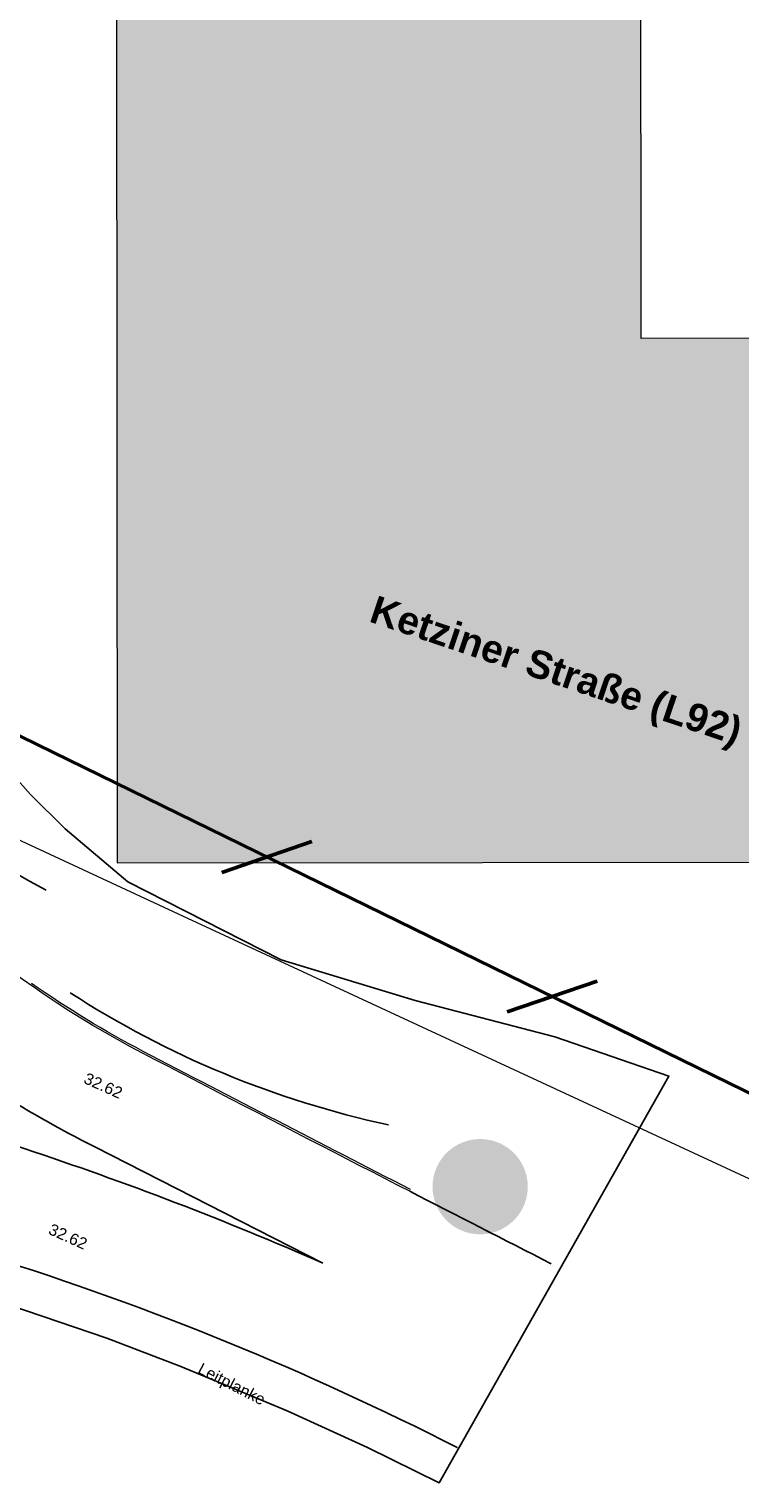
# Model space of a CAD drawing. Header units: metres. Extents: x -5569892 to 1712241, y -5568463 to 2085.
# Tile 16 of 68: x 25 to 47, y -230 to -184. Entities that reach past the tile are written whole.
import ezdxf

# ---------------------------------------------------------------- set-up
doc = ezdxf.new("R2010")
doc.units = ezdxf.units.M
doc.header["$LTSCALE"] = 0.5
for name, color, linetype, lineweight in [('02.02_Nutzung. Gebäude-Gewerbe Neubau', 7, 'Continuous', 9), ('30 -39 Baustelle- Fläche', 7, 'Continuous', 15), ('99.02_Vermesserplan-Höhe SWP', 7, 'Continuous', 18), ('99.02_Vermesserplan-Linie Zaun', 7, 'Continuous', 18), ('99.02_Vermesserplan-sonstige Bemerkungen zum Weg', 7, 'Continuous', 18), ('99.04_Ausf Ketziner Str-S-Achse-Berechnungen', 7, 'Continuous', 20), ('99.04_Ausf Ketziner Str-S-Borde-Kantenstein', 7, 'Continuous', 25), ('Bemaßung', 7, 'Continuous', 5), ('Keine', 7, 'Continuous', 9)]:
    doc.layers.add(name, color=color, linetype=linetype, lineweight=lineweight)
for name, color, linetype, lineweight, true_color in [('99.04_1.BA Verkehrsanlagen-L-Straßennamen', 1, 'Continuous', 25, 0xff0000), ('99.04_Ausf Ketziner Str-S-Baum-versetzen_Schraffur', 30, 'Continuous', 30, 0xff7f00), ('99.04_Ausf Ketziner Str-S-Markierung', 1, 'Continuous', 25, 0xff0000), ('99.04_Ausf Ketziner Str-S-Markierung-Hilfslinien', 6, 'Continuous', 25, 0xff00ff), ('99.04_Ausf Ketziner Str-S_Hilfslinien_Variante 2a_2022-01-25', 30, 'Continuous', 25, 0xff7f00)]:
    doc.layers.add(name, color=color, linetype=linetype, lineweight=lineweight, true_color=true_color)
doc.styles.add('Arial', font='arial.ttf')
doc.styles.add('Arial (bold)', font='arialbd.ttf')

# ---------------------------------------------------------------- blocks, each defined once
blk = doc.blocks.new('_23-07-06_Massenplan_TB_Weiterführende Schule (3D)')
at = {"layer": '02.02_Nutzung. Gebäude-Gewerbe Neubau', "linetype": 'Continuous', "lineweight": 0}
blk.add_hatch(color=9, dxfattribs=at).paths.add_polyline_path([(43.73479963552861, -129.4382019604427), (27.23480545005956, -129.4520541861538), (27.30280728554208, -210.4520256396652), (73.30279107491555, -210.4134073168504), (73.28893884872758, -193.9134131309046), (43.78894924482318, -193.9381792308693)])
at = {"layer": '99.04_Ausf Ketziner Str-S-Baum-versetzen_Schraffur', "linetype": 'Continuous', "lineweight": 0, "true_color": 0xff7f00}
h = blk.add_hatch(color=30, dxfattribs=at)
edge = h.paths.add_edge_path()
edge.add_arc((38.72348519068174, -220.6461869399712), 1.49999999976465, 20.70020901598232, 110.7002090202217)
edge.add_arc((38.72348518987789, -220.646186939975), 1.4999999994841, 110.7002089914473, 200.7002090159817)
edge.add_arc((38.72348519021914, -220.646186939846), 1.499999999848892, 200.7002090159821, 290.7002090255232)
edge.add_arc((38.72348519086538, -220.6461869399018), 1.499999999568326, 290.7002090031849, 380.7002090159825)
at = {"layer": '02.02_Nutzung. Gebäude-Gewerbe Neubau', "flags": 128}
blk.add_lwpolyline([(43.73479963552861, -129.4382019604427), (27.23480545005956, -129.4520541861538), (27.30280728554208, -210.4520256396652), (73.30279107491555, -210.4134073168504), (73.28893884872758, -193.9134131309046), (43.78894924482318, -193.9381792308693)], close=True, dxfattribs=at)
at = {"layer": '99.02_Vermesserplan-Linie Zaun', "color": 7, "linetype": 'Continuous', "lineweight": 18}
for p, q in [((11.5596092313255, -203.849174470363), (29.50796896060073, -212.1938937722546)), ((29.50796896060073, -212.1938937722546), (55.13744604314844, -224.0770498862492))]:
    blk.add_line(p, q, dxfattribs=at)
at = {"layer": '99.04_Ausf Ketziner Str-S-Achse-Berechnungen', "linetype": 'Continuous', "flags": 128}
for points in [[(40.95632603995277, -223.0699905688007, -0.00195453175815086), (28.09142792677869, -216.439612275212), (28.0914279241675, -216.4396122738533, -0.1161341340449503), (17.41709587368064, -207.2457450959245), (17.417095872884, -207.2457450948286), (15.62916134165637, -204.7860232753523), (15.62916134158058, -204.7860232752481, -0.2353422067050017), (13.85768192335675, -194.2297336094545), (13.85768192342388, -194.2297336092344), (13.85771108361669, -194.2296379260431)], [(-4.156992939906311, -206.5779673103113, -0.1664946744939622), (4.188612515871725, -210.1354629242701), (9.715568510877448, -215.1104967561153), (9.715568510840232, -215.1104967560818, 0.1077014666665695), (23.26974095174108, -222.8408377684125), (23.26974095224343, -222.84083776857, -0.04208222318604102), (38.00114915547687, -228.859371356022)], [(26.59218045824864, -219.3956478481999, -0.04727870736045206), (20.21744601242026, -215.3620094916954, -0.06267014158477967), (14.89301592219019, -210.0543650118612)]]:
    blk.add_lwpolyline(points, format="xyb", dxfattribs=at)
at = {"layer": '99.04_Ausf Ketziner Str-S-Borde-Kantenstein'}
blk.add_arc((32.79135394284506, -196.1666062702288), 16.99999997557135, 180.0530215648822, 242.9580599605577, dxfattribs=at)
at = {"layer": '99.04_Ausf Ketziner Str-S-Markierung', "lineweight": 5, "flags": 128}
blk.add_lwpolyline([(36.53345284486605, -220.7373991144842), (36.53345276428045, -220.7373990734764), (36.53345287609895, -220.7373991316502), (36.53345269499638, -220.7373990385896, -0.001279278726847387), (28.11912370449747, -216.3863868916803), (28.11912352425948, -216.3863867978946), (28.11912341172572, -216.3863867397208), (28.11912339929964, -216.386386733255, -0.03357540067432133), (24.6042225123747, -214.2462765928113), (24.60422250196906, -214.2462765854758)], format="xyb", dxfattribs=at)
at = {"layer": '99.04_Ausf Ketziner Str-S-Markierung-Hilfslinien', "flags": 128}
blk.add_lwpolyline([(22.89587518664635, -224.0336178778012), (26.96922670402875, -225.4140858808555), (29.30637521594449, -226.3021932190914), (32.6462712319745, -227.6981201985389), (35.1732740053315, -228.8574605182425), (37.43275793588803, -229.9726688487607), (44.66392750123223, -217.1615592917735), (41.07034128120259, -215.9266842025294), (36.67819169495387, -214.7875080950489), (32.46390471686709, -213.4995857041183), (27.63836120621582, -211.0462024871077), (25.66247043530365, -209.3815535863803), (24.56935764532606, -208.2955264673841), (24.00657187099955, -207.6566769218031)], dxfattribs=at)
for points in [[(33.7716277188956, -223.0514990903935), (26.5921804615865, -219.3956478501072, -0.04727870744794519), (20.21744600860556, -215.3620094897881, -0.06267014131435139), (14.89301592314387, -210.0543650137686)], [(12.211114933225, -212.3920794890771, 0.1034342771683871), (24.37290951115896, -219.4478977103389), (24.37290951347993, -219.4478977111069, -0.02328272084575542), (33.77162771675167, -223.0514990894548), (33.7716277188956, -223.0514990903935)], [(13.3332489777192, -217.9758727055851), (13.33324898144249, -217.97587270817, 0.0759234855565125), (23.2697409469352, -222.8408377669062), (23.26974095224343, -222.84083776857, -0.04208213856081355), (38.00114915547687, -228.859371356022)], [(40.95632598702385, -223.0699905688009, -0.0006752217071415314), (36.50603005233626, -220.7907656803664)]]:
    blk.add_lwpolyline(points, format="xyb", dxfattribs=at)
at = {"layer": '99.04_Ausf Ketziner Str-S_Hilfslinien_Variante 2a_2022-01-25'}
blk.add_arc((42.14260152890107, -189.3682196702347), 29.99999997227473, 237.0449693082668, 257.8677079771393, dxfattribs=at)
at = {"layer": '99.02_Vermesserplan-Höhe SWP', "color": 7, "char_height": 0.36, "attachment_point": 2, "line_spacing_factor": 0.251004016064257, "style": 'Arial'}
for insert, rotation in [((26.9342753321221, -217.2992289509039), 335.8006292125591), ((25.82538775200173, -222.0498186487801), 335.8006310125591)]:
    blk.add_mtext('32.62', dxfattribs=dict(at, insert=insert, rotation=rotation))
at = {"layer": '99.02_Vermesserplan-sonstige Bemerkungen zum Weg', "color": 7, "insert": (30.98935975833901, -226.6969167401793), "char_height": 0.36, "attachment_point": 2, "rotation": 332.94394731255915, "line_spacing_factor": 0.251004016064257, "style": 'Arial'}
blk.add_mtext('Leitplanke', dxfattribs=at)
at = {"layer": '99.04_1.BA Verkehrsanlagen-L-Straßennamen', "insert": (41.07815555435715, -204.5090591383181), "char_height": 0.875, "width": 13.21979119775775, "attachment_point": 5, "rotation": 341.35543399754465, "line_spacing_factor": 1.012096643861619, "style": 'Arial (bold)'}
blk.add_mtext('Ketziner Straße (L92)', dxfattribs=at)
blk = doc.blocks.new('*U517')
at = {"layer": '30 -39 Baustelle- Fläche', "color": 181, "linetype": 'Continuous', "lineweight": 50, "transparency": 33554687, "flags": 128}
blk.add_lwpolyline([(21.22005394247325, -111.9509494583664), (21.21111159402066, -120.4408210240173), (21.29300698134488, -205.0203408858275), (61.37827331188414, -224.6360514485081)], dxfattribs=at)
at = {"layer": 'Keine', "color": 181, "linetype": 'Continuous', "lineweight": 50, "transparency": 33554687}
for p, q in [((30.59037612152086, -210.7508505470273), (33.42820448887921, -209.7778499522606)), ((39.57258612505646, -215.1462917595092), (42.41041449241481, -214.1732911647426))]:
    blk.add_line(p, q, dxfattribs=at)
blk = doc.blocks.new('_BE Phase 1 (3D)')
at = {"layer": 'Bemaßung', "color": 7}
blk.add_blockref('*U517', (0, 0), dxfattribs=at)

msp = doc.modelspace()

# ---------------------------------------------------------------- block references
at = {"layer": 'Keine', "color": 1}
msp.add_blockref('_23-07-06_Massenplan_TB_Weiterführende Schule (3D)', (0, 0), dxfattribs=at)

# ---------------------------------------------------------------- next in the draw order: block references
msp.add_blockref('_BE Phase 1 (3D)', (0, 0), dxfattribs=at)

doc.saveas('drawing.dxf')
